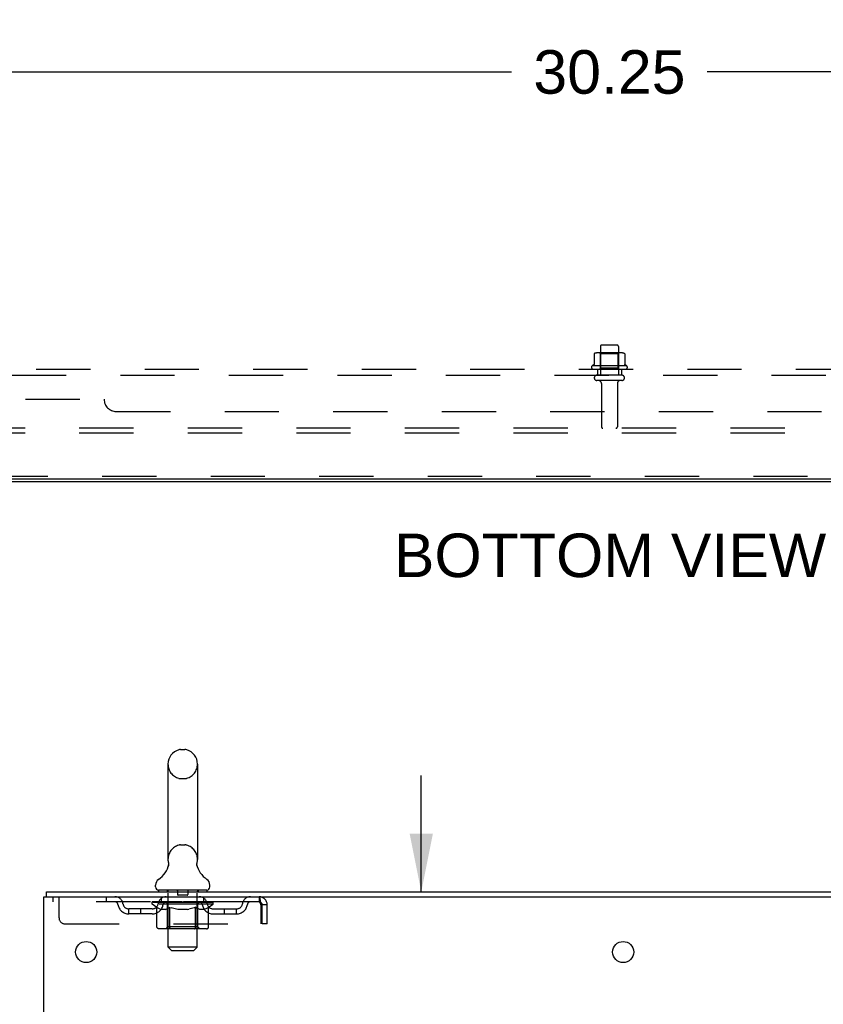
# Model space of a CAD drawing. Header units: inches. Extents: x 0 to 204, y 0 to 132.
# Tile 51 of 113: x 18 to 35, y 87 to 108. Entities that reach past the tile are written whole.
import ezdxf

# ---------------------------------------------------------------- set-up
doc = ezdxf.new("R2010")
doc.units = ezdxf.units.IN
doc.header["$LTSCALE"] = 11.243375
doc.header["$MEASUREMENT"] = 0
doc.linetypes.add('HIDDEN', pattern=[0.2, 0.1, -0.1])
doc.layers.get('0').update_dxf_attribs({"linetype": 'CONTINUOUS'})
for name, color, linetype in [('DEFAULT_2', 8, 'HIDDEN'), ('DIMENSIONS', 7, 'CONTINUOUS'), ('SUBPANEL', 7, 'CONTINUOUS')]:
    doc.layers.add(name, color=color, linetype=linetype)
doc.styles.get("Standard").update_dxf_attribs({"font": 'arial.ttf'})
doc.dimstyles.new('DIMSTYLE_1', dxfattribs={"dimtxt": 0.901875, "dimasz": 1.2025, "dimexe": 0.09, "dimexo": 0.07, "dimgap": 0.0375, "dimtad": 0, "dimtih": 1, "dimtoh": 1, "dimzin": 4, "dimdsep": 46, "dimtxsty": 'Standard', "dimblk": '_FILLED', "dimblk1": '_FILLED', "dimblk2": '_FILLED', "dimcen": 0.09, "dimadec": 3, "dimazin": 1, "dimtfac": 1, "dimtdec": 3, "dimtofl": 0, "dimtmove": 0, "dimatfit": 3, "dimldrblk": '_FILLED', "dimfxl": 0, "dimtolj": 1, "dimtzin": 4, "dimarcsym": 0})

# ---------------------------------------------------------------- blocks, each defined once
blk = doc.blocks.new('_FILLED')
at = {"color": 0, "linetype": 'ByBlock'}
blk.add_solid([(0, 0), (-1, 0.2), (-1, -0.2)], dxfattribs=at)
blk = doc.blocks.new('*D12')
at = {"layer": 'DIMENSIONS', "color": 2, "linetype": 'Continuous'}
for p, q in [((15.19, 102.799), (15.19, 107.528)), ((45.44, 102.799), (45.44, 107.528)), ((15.19, 106.445), (28.288, 106.445)), ((45.44, 106.445), (32.341, 106.445))]:
    blk.add_line(p, q, dxfattribs=at)
at = {"layer": 'DIMENSIONS', "color": 2, "linetype": 'Continuous', "xscale": 1.2025, "yscale": 1.2025, "zscale": 1.2025, "rotation": 180}
blk.add_blockref('_FILLED', (15.19, 106.445), dxfattribs=at)
at = {"layer": 'DIMENSIONS', "color": 2, "linetype": 'Continuous', "xscale": 1.2025, "yscale": 1.2025, "zscale": 1.2025}
blk.add_blockref('_FILLED', (45.44, 106.445), dxfattribs=at)
at = {"layer": 'DIMENSIONS', "color": 2, "linetype": 'Continuous', "insert": (30.315, 106.896), "char_height": 0.9019, "width": 3.15153, "attachment_point": 2, "line_spacing_factor": 0.9}
blk.add_mtext('30.25', dxfattribs=at)
blk = doc.blocks.new('*D18')
at = {"layer": 'DIMENSIONS', "color": 2, "linetype": 'Continuous'}
for p, q in [((26.417, 89.46), (26.417, 91.865)), ((26.417, 86.085), (26.417, 83.278)), ((26.417, 83.278), (27.469, 83.278))]:
    blk.add_line(p, q, dxfattribs=at)
at = {"layer": 'DIMENSIONS', "color": 2, "linetype": 'Continuous', "xscale": 1.2025, "yscale": 1.2025, "zscale": 1.2025}
for p, rotation in [((26.417, 89.46), 270), ((26.417, 86.085), 90)]:
    blk.add_blockref('_FILLED', p, dxfattribs=dict(at, rotation=rotation))
at = {"layer": 'DIMENSIONS', "color": 2, "linetype": 'Continuous', "insert": (27.92, 83.729), "char_height": 0.9019, "width": 2.45082, "attachment_point": 1, "line_spacing_factor": 0.9}
blk.add_mtext('3.38', dxfattribs=at)

msp = doc.modelspace()

# ---------------------------------------------------------------- linework, layer by layer
at = {"color": 3, "linetype": 'Continuous'}
for p, q in [((50.328, 98.01), (10.302, 98.01)), ((18.6, 9.564), (18.6, 89.356)), ((18.6, 89.356), (42.406, 89.356)), ((18.652, 89.46), (42.411, 89.46))]:
    msp.add_line(p, q, dxfattribs=at)
at = {"color": 7, "linetype": 'Continuous'}
for p, q in [((14.879, 97.958), (45.751, 97.958)), ((21.431, 92.405), (21.518, 92.405)), ((21.169, 92.105), (21.169, 90.13)), ((21.781, 92.105), (21.781, 90.13)), ((21.175, 89.987), (21.173, 89.982)), ((21.769, 90.041), (21.77, 90.046)), ((21.769, 90.036), (21.769, 90.041)), ((21.769, 90.031), (21.769, 90.036)), ((21.769, 90.026), (21.769, 90.031)), ((21.769, 90.021), (21.769, 90.026)), ((21.769, 90.016), (21.769, 90.021)), ((21.77, 90.011), (21.769, 90.016)), ((21.77, 90.046), (21.771, 90.051)), ((21.77, 90.006), (21.77, 90.011)), ((21.771, 90.001), (21.77, 90.006)), ((21.772, 89.997), (21.771, 90.001)), ((21.772, 90.056), (21.773, 90.06)), ((21.773, 89.993), (21.772, 89.997)), ((20.912, 89.559), (20.912, 89.598)), ((22.037, 89.559), (22.037, 89.598)), ((18.652, 89.356), (18.652, 89.46)), ((20.975, 89.49), (20.975, 89.46)), ((21.975, 89.49), (20.975, 89.49)), ((21.975, 89.49), (21.975, 89.46))]:
    msp.add_line(p, q, dxfattribs=at)
for points in [[(21.177, 90.06), (21.178, 90.056), (21.179, 90.051), (21.179, 90.046), (21.18, 90.041), (21.18, 90.036), (21.18, 90.031), (21.18, 90.026), (21.18, 90.021), (21.18, 90.016), (21.18, 90.011), (21.179, 90.006), (21.178, 90.001), (21.177, 89.997), (21.176, 89.992), (21.175, 89.987)], [(21.771, 90.051), (21.772, 90.056), (21.773, 90.06)]]:
    msp.add_lwpolyline(points, dxfattribs=at)
at = {"color": 3, "linetype": 'Continuous'}
for centre in [(19.475, 88.21), (30.6, 88.21)]:
    msp.add_circle(centre, 0.219, dxfattribs=at)
at = {"color": 7, "linetype": 'Continuous'}
for centre, radius, start, end in [((21.475, 92.105), 0.306, 105.6303, 180), ((21.431, 92.261), 0.144, 90, 105.6303), ((21.518, 92.261), 0.144, 74.3697, 90), ((21.475, 92.105), 0.306, 0, 74.3697), ((20.677, 90.146), 0.523, 304.6624, 347.2389), ((21.475, 90.13), 0.306, 180, 193.2053), ((22.273, 90.146), 0.523, 192.7611, 235.3376), ((21.475, 90.13), 0.306, 346.7947, 360), ((21.056, 89.598), 0.144, 124.6624, 180), ((20.981, 89.559), 0.069, 180, 265), ((21.968, 89.559), 0.069, 275, 360), ((21.893, 89.598), 0.144, 360, 55.3376)]:
    msp.add_arc(centre, radius, start, end, dxfattribs=at)
at = {"layer": 'DEFAULT_2', "color": 8, "linetype": 'HIDDEN'}
for p, q in [((30.472, 100.787), (30.157, 100.787)), ((29.996, 100.601), (29.996, 100.383)), ((30.57, 100.623), (30.059, 100.623)), ((30.131, 100.603), (30.111, 100.623)), ((30.127, 100.757), (30.127, 100.162)), ((30.498, 100.603), (30.131, 100.603)), ((30.131, 100.307), (30.131, 100.603)), ((30.498, 100.603), (30.518, 100.623)), ((30.498, 100.307), (30.498, 100.603)), ((30.502, 100.757), (30.502, 100.162)), ((30.634, 100.601), (30.634, 100.383)), ((30.671, 100.357), (29.959, 100.357)), ((29.981, 100.287), (30.649, 100.287)), ((30.131, 100.307), (30.111, 100.287)), ((30.498, 100.307), (30.131, 100.307)), ((30.498, 100.307), (30.518, 100.287)), ((30.572, 100.162), (30.057, 100.162)), ((30.572, 100.052), (30.057, 100.052)), ((30.15, 99.989), (30.15, 99.092)), ((30.48, 99.989), (30.48, 99.092)), ((47.44, 99.062), (13.19, 99.062)), ((47.44, 98.958), (13.19, 98.958)), ((45.665, 98.062), (14.965, 98.062)), ((21.431, 91.805), (21.518, 91.805)), ((21.431, 90.43), (21.518, 90.43)), ((18.787, 89.356), (18.787, 89.252)), ((18.912, 88.918), (18.912, 89.356)), ((19.887, 89.356), (19.887, 89.252)), ((21.037, 89.252), (21.037, 89.356)), ((21.155, 89.49), (21.155, 89.46)), ((21.175, 88.309), (21.175, 89.46)), ((21.37, 89.48), (21.37, 89.4)), ((21.57, 89.39), (21.38, 89.39)), ((21.58, 89.48), (21.58, 89.4)), ((21.775, 88.309), (21.775, 89.46)), ((21.795, 89.49), (21.795, 89.46)), ((21.912, 89.252), (21.912, 89.356)), ((23.058, 89.356), (23.058, 89.252)), ((23.058, 89.252), (18.787, 89.252)), ((20.841, 89.205), (20.841, 89.252)), ((20.941, 89.135), (20.841, 89.205)), ((22.108, 89.205), (20.841, 89.205)), ((20.851, 89.245), (20.851, 89.252)), ((20.86, 89.242), (20.86, 89.245)), ((20.86, 89.242), (22.09, 89.242)), ((20.868, 89.242), (20.868, 89.245)), ((20.869, 89.242), (20.869, 89.245)), ((20.88, 89.245), (20.88, 89.252)), ((20.896, 89.242), (20.896, 89.245)), ((20.898, 89.242), (20.898, 89.245)), ((20.926, 89.245), (20.926, 89.252)), ((20.941, 89.242), (20.941, 89.245)), ((20.943, 89.242), (20.943, 89.245)), ((21.148, 89.245), (20.946, 89.245)), ((20.989, 89.245), (20.989, 89.252)), ((20.991, 89.242), (20.991, 89.245)), ((20.992, 89.242), (20.992, 89.245)), ((20.995, 89.242), (20.995, 89.245)), ((21.002, 89.242), (21.002, 89.245)), ((21.002, 89.242), (21.002, 89.245)), ((21.005, 89.242), (21.005, 89.245)), ((21.009, 89.242), (21.009, 89.246)), ((21.013, 89.242), (21.013, 89.245)), ((21.027, 89.242), (21.027, 89.245)), ((21.045, 89.242), (21.045, 89.245)), ((21.046, 89.242), (21.046, 89.247)), ((21.066, 89.242), (21.066, 89.245)), ((21.066, 89.242), (21.066, 89.245)), ((21.068, 89.245), (21.068, 89.252)), ((21.077, 89.242), (21.077, 89.245)), ((21.081, 89.242), (21.081, 89.245)), ((21.091, 89.242), (21.091, 89.245)), ((21.102, 89.242), (21.102, 89.249)), ((21.117, 89.242), (21.117, 89.245)), ((21.12, 89.242), (21.12, 89.245)), ((21.148, 89.242), (21.148, 89.245)), ((21.215, 89.245), (21.153, 89.245)), ((21.158, 89.245), (21.158, 89.252)), ((21.162, 88.733), (21.162, 89.202)), ((21.165, 89.242), (21.165, 89.245)), ((21.169, 89.242), (21.169, 89.245)), ((21.175, 89.242), (21.175, 89.25)), ((21.18, 89.242), (21.18, 89.245)), ((21.191, 89.242), (21.191, 89.245)), ((21.215, 89.242), (21.215, 89.245)), ((21.29, 89.245), (21.23, 89.245)), ((21.251, 89.242), (21.251, 89.245)), ((21.258, 89.245), (21.258, 89.252)), ((21.262, 89.242), (21.262, 89.245)), ((21.264, 89.242), (21.264, 89.251)), ((21.267, 89.242), (21.267, 89.245)), ((21.274, 89.242), (21.274, 89.245)), ((21.29, 89.242), (21.29, 89.245)), ((21.37, 89.245), (21.316, 89.245)), ((21.329, 89.242), (21.329, 89.245)), ((21.36, 89.245), (21.475, 89.252)), ((21.365, 89.245), (21.365, 89.252)), ((21.365, 89.251), (21.365, 89.252)), ((21.365, 89.245), (21.365, 89.251)), ((21.365, 89.242), (21.365, 89.245)), ((21.369, 89.242), (21.369, 89.245)), ((21.37, 89.242), (21.37, 89.245)), ((21.37, 89.242), (21.37, 89.245)), ((21.454, 89.245), (21.406, 89.245)), ((21.411, 89.242), (21.411, 89.245)), ((21.454, 89.242), (21.454, 89.245)), ((21.472, 89.245), (21.472, 89.245)), ((21.472, 89.242), (21.472, 89.245)), ((21.472, 89.242), (21.472, 89.245)), ((21.475, 89.245), (21.475, 89.252)), ((21.475, 89.252), (21.589, 89.245)), ((21.477, 89.242), (21.477, 89.245)), ((21.477, 89.242), (21.477, 89.245)), ((21.477, 89.245), (21.477, 89.245)), ((21.495, 89.242), (21.495, 89.245)), ((21.495, 89.245), (21.544, 89.245)), ((21.538, 89.242), (21.538, 89.245)), ((21.579, 89.242), (21.579, 89.245)), ((21.579, 89.242), (21.579, 89.245)), ((21.579, 89.245), (21.634, 89.245)), ((21.58, 89.242), (21.58, 89.245)), ((21.584, 89.251), (21.585, 89.252)), ((21.584, 89.245), (21.584, 89.251)), ((21.584, 89.242), (21.584, 89.245)), ((21.585, 89.245), (21.585, 89.252)), ((21.62, 89.242), (21.62, 89.245)), ((21.66, 89.242), (21.66, 89.245)), ((21.66, 89.245), (21.719, 89.245)), ((21.675, 89.242), (21.675, 89.245)), ((21.682, 89.242), (21.682, 89.245)), ((21.685, 89.242), (21.685, 89.251)), ((21.687, 89.242), (21.687, 89.245)), ((21.691, 89.245), (21.691, 89.252)), ((21.698, 89.242), (21.698, 89.245)), ((21.735, 89.242), (21.735, 89.245)), ((21.735, 89.245), (21.797, 89.245)), ((21.759, 89.242), (21.759, 89.245)), ((21.77, 89.242), (21.77, 89.245)), ((21.774, 89.242), (21.774, 89.25)), ((21.78, 89.242), (21.78, 89.245)), ((21.784, 89.242), (21.784, 89.245)), ((21.787, 88.733), (21.787, 89.202)), ((21.791, 89.245), (21.791, 89.252)), ((21.802, 89.242), (21.802, 89.245)), ((21.802, 89.245), (22.108, 89.245)), ((21.829, 89.242), (21.829, 89.245)), ((21.832, 89.242), (21.832, 89.245)), ((21.847, 89.242), (21.847, 89.249)), ((21.859, 89.242), (21.859, 89.245)), ((21.868, 89.242), (21.868, 89.245)), ((21.872, 89.242), (21.872, 89.245)), ((21.882, 89.245), (21.882, 89.252)), ((21.883, 89.242), (21.883, 89.245)), ((21.883, 89.242), (21.883, 89.245)), ((21.903, 89.242), (21.903, 89.247)), ((21.904, 89.242), (21.904, 89.245)), ((21.922, 89.242), (21.922, 89.245)), ((21.936, 89.242), (21.936, 89.245)), ((21.941, 89.242), (21.941, 89.246)), ((21.944, 89.242), (21.944, 89.245)), ((21.947, 89.242), (21.947, 89.245)), ((21.947, 89.242), (21.947, 89.245)), ((21.955, 89.242), (21.955, 89.245)), ((21.958, 89.242), (21.958, 89.245)), ((21.958, 89.242), (21.958, 89.245)), ((21.96, 89.245), (21.96, 89.252)), ((21.987, 89.248), (22.107, 89.249)), ((21.987, 89.245), (21.987, 89.248)), ((22.006, 89.242), (22.006, 89.245)), ((22.009, 89.242), (22.009, 89.245)), ((22.011, 89.137), (22.108, 89.205)), ((22.023, 89.245), (22.023, 89.252)), ((22.052, 89.242), (22.052, 89.245)), ((22.053, 89.242), (22.053, 89.245)), ((22.07, 89.245), (22.07, 89.252)), ((22.08, 89.242), (22.08, 89.245)), ((22.081, 89.242), (22.081, 89.245)), ((22.09, 89.242), (22.09, 89.245)), ((22.098, 89.245), (22.098, 89.252)), ((22.107, 89.245), (22.107, 89.249)), ((22.108, 89.205), (22.108, 89.245)), ((23.06, 89.251), (23.058, 89.252)), ((23.091, 89.189), (23.091, 88.793)), ((23.121, 88.793), (23.121, 89.189)), ((23.225, 89.189), (23.121, 89.189)), ((23.225, 88.793), (23.225, 89.189)), ((20.36, 89.001), (20.36, 89.105)), ((20.843, 89.105), (20.36, 89.105)), ((20.843, 89.001), (20.36, 89.001)), ((20.61, 89.001), (20.61, 89.105)), ((20.941, 88.73), (20.941, 89.135)), ((20.941, 89.135), (20.955, 89.126)), ((20.968, 89.117), (20.955, 89.126)), ((20.982, 89.11), (20.968, 89.117)), ((20.996, 89.103), (20.982, 89.11)), ((21.009, 89.098), (20.995, 89.103)), ((21.022, 89.093), (21.009, 89.098)), ((21.126, 89.093), (21.022, 89.093)), ((21.126, 89.093), (21.14, 89.098)), ((21.153, 89.104), (21.139, 89.098)), ((21.167, 89.11), (21.153, 89.103)), ((21.18, 89.118), (21.166, 89.11)), ((21.194, 89.126), (21.18, 89.118)), ((21.208, 89.136), (21.194, 89.126)), ((21.208, 88.73), (21.208, 89.136)), ((21.208, 89.136), (21.237, 89.126)), ((21.265, 89.117), (21.237, 89.126)), ((21.293, 89.11), (21.265, 89.118)), ((21.321, 89.103), (21.293, 89.11)), ((21.348, 89.098), (21.32, 89.103)), ((21.376, 89.093), (21.348, 89.098)), ((21.574, 89.093), (21.376, 89.093)), ((21.574, 89.093), (21.602, 89.098)), ((21.63, 89.104), (21.601, 89.098)), ((21.658, 89.11), (21.629, 89.103)), ((21.686, 89.118), (21.657, 89.11)), ((21.714, 89.127), (21.685, 89.118)), ((21.743, 89.137), (21.714, 89.127)), ((21.743, 88.73), (21.743, 89.137)), ((21.743, 89.137), (21.758, 89.127)), ((21.773, 89.118), (21.758, 89.127)), ((21.787, 89.11), (21.773, 89.118)), ((21.802, 89.103), (21.787, 89.11)), ((21.816, 89.098), (21.801, 89.103)), ((21.83, 89.093), (21.816, 89.098)), ((21.924, 89.093), (21.83, 89.093)), ((21.924, 89.093), (21.938, 89.098)), ((21.953, 89.103), (21.938, 89.098)), ((21.967, 89.11), (21.952, 89.103)), ((21.981, 89.118), (21.967, 89.11)), ((21.996, 89.127), (21.981, 89.118)), ((22.011, 89.137), (21.996, 89.127)), ((22.011, 88.73), (22.011, 89.137)), ((22.106, 89.105), (22.589, 89.105)), ((22.106, 89.001), (22.589, 89.001)), ((22.339, 89.001), (22.339, 89.105)), ((22.589, 89.001), (22.589, 89.105)), ((19.037, 88.793), (23.091, 88.793)), ((23.225, 88.793), (23.121, 88.793)), ((21.968, 88.693), (20.983, 88.693)), ((21.162, 88.733), (21.122, 88.693)), ((21.787, 88.733), (21.162, 88.733)), ((21.22, 88.698), (21.217, 88.7)), ((21.225, 88.694), (21.222, 88.696)), ((21.227, 88.693), (21.225, 88.694)), ((21.23, 88.693), (21.227, 88.693)), ((21.787, 88.733), (21.827, 88.693)), ((21.244, 88.24), (21.175, 88.309)), ((21.775, 88.309), (21.175, 88.309)), ((21.244, 88.24), (21.706, 88.24)), ((21.706, 88.24), (21.775, 88.309))]:
    msp.add_line(p, q, dxfattribs=at)
for points in [[(30.002, 100.611), (30, 100.61), (29.999, 100.609), (29.998, 100.608), (29.997, 100.606), (29.996, 100.604), (29.996, 100.603), (29.996, 100.601)], [(30.628, 100.611), (30.629, 100.61), (30.63, 100.609), (30.632, 100.608), (30.632, 100.606), (30.633, 100.604), (30.634, 100.603), (30.634, 100.601)], [(29.996, 100.383), (29.996, 100.382), (29.996, 100.381), (29.995, 100.38), (29.995, 100.379), (29.995, 100.378), (29.994, 100.378), (29.994, 100.377), (29.993, 100.377), (29.993, 100.376), (29.993, 100.376), (29.992, 100.376), (29.992, 100.376), (29.992, 100.375), (29.992, 100.375), (29.991, 100.375), (29.991, 100.375), (29.991, 100.375), (29.991, 100.374)], [(30.639, 100.374), (30.639, 100.375), (30.638, 100.375), (30.638, 100.375), (30.638, 100.375), (30.638, 100.375), (30.637, 100.376), (30.637, 100.376), (30.637, 100.376), (30.636, 100.376), (30.636, 100.377), (30.636, 100.377), (30.635, 100.378), (30.635, 100.378), (30.635, 100.379), (30.634, 100.38), (30.634, 100.381), (30.634, 100.382), (30.634, 100.383)], [(23.058, 89.356), (23.06, 89.354), (23.062, 89.351), (23.065, 89.346), (23.067, 89.339), (23.069, 89.33), (23.072, 89.319), (23.074, 89.307), (23.076, 89.293), (23.079, 89.277), (23.081, 89.261), (23.084, 89.244), (23.086, 89.226), (23.088, 89.207), (23.091, 89.189)], [(23.06, 89.251), (23.062, 89.25), (23.065, 89.248), (23.067, 89.245), (23.069, 89.242), (23.072, 89.238), (23.074, 89.233), (23.076, 89.228), (23.079, 89.222), (23.081, 89.216), (23.084, 89.209), (23.086, 89.203), (23.088, 89.196), (23.091, 89.189)], [(20.983, 88.693), (20.978, 88.693), (20.973, 88.694), (20.968, 88.696), (20.963, 88.698), (20.959, 88.7), (20.954, 88.703), (20.951, 88.707), (20.947, 88.711), (20.944, 88.715), (20.942, 88.72), (20.941, 88.725), (20.941, 88.73)], [(21.209, 88.72), (21.208, 88.725), (21.208, 88.73)], [(21.21, 88.715), (21.209, 88.72), (21.208, 88.725), (21.208, 88.73)], [(21.222, 88.696), (21.22, 88.698), (21.217, 88.7), (21.215, 88.703), (21.213, 88.707), (21.212, 88.711), (21.21, 88.715)], [(21.215, 88.703), (21.213, 88.707), (21.212, 88.711)], [(21.722, 88.693), (21.725, 88.693), (21.727, 88.694), (21.73, 88.696), (21.732, 88.698), (21.734, 88.7), (21.737, 88.703), (21.738, 88.707), (21.74, 88.711), (21.742, 88.715), (21.743, 88.72), (21.743, 88.725), (21.743, 88.73)], [(21.968, 88.693), (21.973, 88.693), (21.978, 88.694), (21.984, 88.696), (21.988, 88.698), (21.993, 88.7), (21.997, 88.703), (22.001, 88.707), (22.004, 88.711), (22.007, 88.715), (22.009, 88.72), (22.011, 88.725), (22.011, 88.73)]]:
    msp.add_lwpolyline(points, dxfattribs=at)
for centre, radius, start, end in [((30.157, 100.757), 0.03, 90, 180), ((30.472, 100.757), 0.03, 0, 90), ((30.059, 100.482), 0.141, 90, 113.95), ((30.57, 100.482), 0.141, 66.05, 90), ((30.315, 99.757), 0.698, 117.6814, 120.6631), ((30.315, 99.757), 0.698, 59.3369, 62.3186), ((29.981, 100.325), 0.0384, 124.4497, 270), ((30.649, 100.325), 0.0384, 270, 55.5503), ((30.057, 100.107), 0.055, 90, 270), ((30.087, 99.989), 0.0625, 0, 90), ((30.542, 99.989), 0.0625, 90, 180), ((30.572, 100.107), 0.055, 270, 90), ((30.18, 99.092), 0.03, 180, 270), ((30.45, 99.092), 0.03, 270, 360), ((21.475, 92.105), 0.306, 180, 254.3697), ((21.475, 92.105), 0.306, 285.6303, 360), ((21.431, 91.949), 0.144, 254.3697, 270), ((21.518, 91.949), 0.144, 270, 285.6303), ((21.475, 90.13), 0.306, 105.6303, 180), ((21.431, 90.286), 0.144, 90, 105.6303), ((21.518, 90.286), 0.144, 74.3697, 90), ((21.475, 90.13), 0.306, 0, 74.3697), ((20.071, 89.189), 0.167, 8.0716, 90), ((21.132, 89.189), 0.167, 90, 171.9284), ((20.981, 89.559), 0.069, 265, 270), ((21.145, 89.46), 0.03, 0, 90), ((21.36, 89.48), 0.01, 0, 90), ((21.38, 89.4), 0.01, 180, 270), ((21.57, 89.4), 0.01, 270, 360), ((21.59, 89.48), 0.01, 90, 180), ((21.805, 89.46), 0.03, 90, 180), ((21.817, 89.189), 0.167, 8.0716, 90), ((21.968, 89.559), 0.069, 270, 275), ((22.878, 89.189), 0.167, 90, 171.9284), ((23.058, 89.189), 0.167, 0, 90), ((20.071, 89.189), 0.0625, 7.9863, 90), ((20.36, 89.23), 0.229, 187.9863, 270), ((20.36, 89.23), 0.125, 188.0716, 270), ((20.843, 89.23), 0.125, 270, 351.9284), ((20.843, 89.23), 0.229, 270, 352.0137), ((21.132, 89.189), 0.0625, 90, 172.0137), ((21.122, 89.202), 0.0398, 0, 90), ((21.827, 89.202), 0.0398, 90, 180), ((21.818, 89.189), 0.0625, 7.9863, 90), ((22.106, 89.23), 0.229, 187.9863, 270), ((22.106, 89.23), 0.125, 188.0716, 270), ((22.589, 89.23), 0.125, 270, 351.9284), ((22.589, 89.23), 0.229, 270, 352.0137), ((22.878, 89.189), 0.0625, 90, 172.0137), ((23.058, 89.189), 0.063, 0, 90), ((19.037, 88.918), 0.125, 180, 270)]:
    msp.add_arc(centre, radius, start, end, dxfattribs=at)
for centre, major_axis, ratio, start_param, end_param in [((21.475, 89.252), (0.633, 0.007), 0.05963, 2.96643, 3.140963), ((20.822, 89.24), (0.198, 0), 0.060556, 0.430652, 1.470503), ((21.475, 89.252), (0.633, 0), 0.060556, 3.141593, 3.316126), ((20.822, 89.233), (0.198, 0.002), 0.05963, 1.376596, 1.469874), ((21.475, 89.252), (0.633, 0.013), 0.05688, 2.791345, 2.965878), ((20.797, 89.24), (0.198, 0.002), 0.05963, 0.25549, 1.295341), ((20.866, 89.24), (0.198, -0.002), 0.05963, 0.605815, 1.645666), ((21.475, 89.252), (0.633, -0.007), 0.05963, -2.96643, -2.791898), ((20.866, 89.233), (0.198, 0), 0.060556, 1.551758, 1.645036), ((20.797, 89.233), (0.198, 0.004), 0.05688, 1.20151, 1.294789), ((20.867, 89.235), (0.164, 0.002), 0.05963, 1.065228, 1.614276), ((20.847, 89.235), (0.164, 0.003), 0.05688, 0.890143, 1.43919), ((20.905, 89.235), (0.164, 0), 0.060556, 1.240391, 1.789438), ((21.475, 89.252), (0.633, 0.019), 0.052395, 2.616403, 2.790936), ((20.793, 89.24), (0.198, 0.004), 0.05688, 0.080405, 1.120256), ((20.928, 89.24), (0.198, -0.004), 0.05688, 0.7809, 1.820751), ((21.475, 89.252), (0.633, -0.013), 0.05688, -2.791345, -2.616812), ((20.928, 89.233), (0.198, -0.002), 0.05963, 1.72692, 1.820198), ((20.793, 89.233), (0.198, 0.006), 0.052395, 1.026568, 1.119847), ((20.846, 89.235), (0.164, 0.005), 0.052395, 0.715201, 1.264248), ((20.961, 89.235), (0.164, -0.002), 0.05963, 1.415553, 1.9646), ((21.475, 89.252), (0.633, 0.025), 0.046319, 2.441654, 2.616187), ((21.008, 89.24), (0.198, -0.006), 0.052395, 0.955842, 1.995693), ((20.81, 89.24), (0.198, 0.006), 0.052395, -0.094537, 0.945314), ((21.475, 89.252), (0.633, -0.019), 0.052395, -2.616403, -2.44187), ((21.008, 89.233), (0.198, -0.004), 0.05688, 1.902006, 1.995284), ((20.81, 89.233), (0.198, 0.008), 0.046319, 0.851819, 0.945098), ((20.865, 89.235), (0.164, 0.006), 0.046319, 0.540452, 1.089499), ((21.032, 89.235), (0.164, -0.003), 0.05688, 1.590638, 2.139686), ((21.475, 89.252), (0.633, 0.029), 0.038841, 2.267123, 2.441656), ((21.101, 89.24), (0.198, -0.008), 0.046319, 1.130591, 2.170442), ((20.848, 89.24), (0.198, 0.008), 0.046319, -0.269286, 0.770565), ((21.475, 89.252), (0.633, -0.025), 0.046319, -2.441654, -2.267121), ((21.101, 89.233), (0.198, -0.006), 0.052395, 2.076947, 2.170226), ((20.848, 89.233), (0.198, 0.009), 0.038841, 0.677289, 0.770567), ((20.902, 89.235), (0.164, 0.008), 0.038841, 0.365921, 0.914969), ((21.116, 89.235), (0.164, -0.005), 0.052395, 1.76558, 2.314627), ((21.206, 89.24), (0.198, -0.009), 0.038841, 1.305122, 2.344973), ((21.475, 89.252), (0.633, 0.033), 0.030195, 2.09281, 2.267343), ((20.904, 89.24), (0.198, 0.009), 0.038841, -0.443817, 0.596034), ((21.475, 89.252), (0.633, -0.029), 0.038841, -2.267123, -2.092591), ((21.206, 89.233), (0.198, -0.008), 0.046319, 2.251696, 2.344975), ((20.904, 89.233), (0.198, 0.01), 0.030195, 0.502975, 0.596254), ((20.956, 89.235), (0.164, 0.009), 0.030195, 0.191608, 0.740655), ((21.212, 89.235), (0.164, -0.006), 0.046319, 1.940329, 2.489376), ((20.977, 89.24), (0.198, 0.01), 0.030195, -0.61813, 0.421721), ((21.319, 89.24), (0.198, -0.01), 0.030195, 1.479435, 2.519286), ((21.475, 89.252), (0.633, 0.036), 0.020645, 1.918687, 2.09322), ((21.475, 89.252), (0.633, -0.033), 0.030195, -2.09281, -1.918277), ((21.319, 89.233), (0.198, -0.009), 0.038841, 2.426227, 2.519505), ((20.977, 89.233), (0.198, 0.011), 0.020645, 0.328852, 0.422131), ((21.026, 89.235), (0.164, 0.009), 0.020645, 0.017485, 0.566532), ((21.315, 89.235), (0.164, -0.008), 0.038841, 2.11486, 2.663907), ((21.066, 89.24), (0.198, 0.011), 0.020645, -0.792253, 0.247598), ((21.436, 89.24), (0.198, -0.011), 0.020645, 1.653558, 2.693409), ((21.475, 89.252), (0.633, 0.038), 0.010478, 1.744704, 1.919237), ((21.475, 89.252), (0.633, -0.036), 0.020645, -1.918687, -1.744154), ((21.436, 89.233), (0.198, -0.01), 0.030195, 2.60054, 2.693819), ((21.066, 89.233), (0.198, 0.012), 0.010478, 0.154869, 0.248148), ((21.11, 89.235), (0.164, 0.01), 0.010478, 6.126688, 6.675735), ((21.424, 89.235), (0.164, -0.009), 0.030195, 2.289173, 2.83822), ((21.167, 89.24), (0.198, 0.012), 0.010478, -0.966236, -0.000846), ((21.555, 89.24), (0.198, -0.012), 0.010478, 1.827541, 2.867392), ((21.475, 89.252), (0.633, -0.038), 0.010478, -1.744704, -1.570171), ((21.555, 89.233), (0.198, -0.011), 0.020645, 2.774664, 2.867942), ((21.533, 89.235), (0.164, -0.009), 0.020645, 2.463296, 3.012344), ((21.394, 89.24), (0.198, 0.012), 0.010478, 0.274201, 1.314052), ((21.308, 89.235), (0.164, 0.01), 0.010478, -0.000483, 0.504314), ((21.277, 89.233), (0.198, 0.012), 0.010478, 0.099668, 0.192946), ((21.475, 89.252), (0.633, 0.038), 0.010478, -1.571421, -1.396888), ((21.672, 89.233), (0.198, -0.012), 0.010478, 2.948646, 3.041925), ((21.641, 89.235), (0.164, -0.01), 0.010478, 2.637279, 3.142076), ((21.513, 89.24), (0.198, 0.011), 0.020645, 0.448184, 1.488034), ((21.416, 89.235), (0.164, 0.009), 0.020645, 0.129249, 0.678296), ((21.394, 89.233), (0.198, 0.011), 0.020645, 0.273651, 0.366929), ((21.782, 89.24), (0.198, -0.012), 0.010478, -3.140747, -2.175357), ((21.475, 89.252), (0.633, 0.036), 0.020645, -1.397439, -1.222906), ((21.475, 89.252), (0.633, -0.038), 0.010478, 1.222355, 1.396888), ((21.63, 89.24), (0.198, 0.01), 0.030195, 0.622307, 1.662158), ((21.526, 89.235), (0.164, 0.009), 0.030195, 0.303372, 0.852419), ((21.839, 89.235), (0.164, -0.01), 0.010478, 2.749043, 3.29809), ((21.883, 89.24), (0.198, -0.011), 0.020645, 2.893995, 3.933846), ((21.513, 89.233), (0.198, 0.01), 0.030195, 0.447774, 0.541052), ((21.883, 89.233), (0.198, -0.012), 0.010478, 2.893445, 2.986723), ((21.475, 89.252), (0.633, 0.033), 0.030195, -1.223315, -1.048783), ((21.475, 89.252), (0.633, -0.036), 0.020645, 1.048373, 1.222906), ((21.743, 89.24), (0.198, 0.009), 0.038841, 0.79662, 1.836471), ((21.634, 89.235), (0.164, 0.008), 0.038841, 0.477686, 1.026733), ((21.923, 89.235), (0.164, -0.009), 0.020645, 2.57506, 3.124108), ((21.972, 89.24), (0.198, -0.01), 0.030195, 2.719872, 3.759723), ((21.848, 89.24), (0.198, 0.008), 0.046319, 0.971151, 2.011002), ((21.63, 89.233), (0.198, 0.009), 0.038841, 0.622087, 0.715366), ((21.972, 89.233), (0.198, -0.011), 0.020645, 2.719462, 2.812741), ((21.475, 89.252), (0.633, 0.029), 0.038841, -1.049002, -0.874469), ((21.475, 89.252), (0.633, -0.033), 0.030195, 0.87425, 1.048783), ((21.737, 89.235), (0.164, 0.006), 0.046319, 0.652216, 1.201263), ((21.942, 89.24), (0.198, 0.006), 0.052395, 1.1459, 2.185751), ((21.993, 89.235), (0.164, -0.009), 0.030195, 2.400937, 2.949985), ((22.045, 89.24), (0.198, -0.009), 0.038841, 2.545558, 3.585409), ((21.833, 89.235), (0.164, 0.005), 0.052395, 0.826965, 1.376012), ((21.743, 89.233), (0.198, 0.008), 0.046319, 0.796618, 0.889896), ((22.045, 89.233), (0.198, -0.01), 0.030195, 2.545339, 2.638617), ((22.021, 89.24), (0.198, 0.004), 0.05688, 1.320842, 2.360692), ((21.475, 89.252), (0.633, 0.025), 0.046319, -0.874471, -0.699939), ((21.475, 89.252), (0.633, -0.029), 0.038841, 0.699936, 0.874469), ((22.102, 89.24), (0.198, -0.008), 0.046319, 2.371028, 3.410879), ((22.047, 89.235), (0.164, -0.008), 0.038841, 2.226624, 2.775671), ((22.084, 89.24), (0.198, 0.002), 0.05963, 1.495927, 2.535778), ((21.918, 89.235), (0.164, 0.003), 0.05688, 1.001907, 1.550954), ((22.139, 89.24), (0.198, -0.006), 0.052395, 2.196279, 3.23613), ((22.084, 89.235), (0.164, -0.006), 0.046319, 2.052093, 2.601141), ((21.848, 89.233), (0.198, 0.006), 0.052395, 0.971367, 1.064645), ((22.102, 89.233), (0.198, -0.009), 0.038841, 2.371026, 2.464304), ((22.128, 89.24), (0.198, 0), 0.060556, 2.364024, 2.71094), ((22.156, 89.24), (0.198, -0.004), 0.05688, 2.021337, 3.061188), ((21.475, 89.252), (0.633, 0.019), 0.052395, -0.699723, -0.52519), ((22.152, 89.24), (0.198, -0.002), 0.05963, 1.846251, 2.886102), ((21.475, 89.252), (0.633, -0.025), 0.046319, 0.525406, 0.699939), ((21.989, 89.235), (0.164, 0.002), 0.05963, 1.176993, 1.72604), ((22.103, 89.235), (0.164, -0.005), 0.052395, 1.877344, 2.426392), ((22.044, 89.235), (0.164, 0), 0.060556, 1.352155, 1.901202), ((22.102, 89.235), (0.164, -0.003), 0.05688, 1.702402, 2.25145), ((22.082, 89.235), (0.164, -0.002), 0.05963, 1.527317, 2.076364), ((21.942, 89.233), (0.198, 0.004), 0.05688, 1.146309, 1.239587), ((22.139, 89.233), (0.198, -0.008), 0.046319, 2.196495, 2.289773), ((21.475, 89.252), (0.633, 0.013), 0.05688, -0.524781, -0.350248), ((21.475, 89.252), (0.633, -0.019), 0.052395, 0.350657, 0.52519), ((22.128, 89.233), (0.198, -0.002), 0.05963, 1.764997, 1.971333), ((22.021, 89.233), (0.198, 0.002), 0.05963, 1.321394, 1.414673), ((22.156, 89.233), (0.198, -0.006), 0.052395, 2.021746, 2.115024), ((21.475, 89.252), (0.633, 0.007), 0.05963, -0.349695, -0.175162), ((21.475, 89.252), (0.633, -0.013), 0.05688, 0.175715, 0.350248), ((22.084, 89.233), (0.198, 0), 0.060556, 1.496556, 1.589835), ((22.152, 89.233), (0.198, -0.004), 0.05688, 1.846804, 1.940083), ((21.475, 89.252), (0.633, -0.007), 0.05963, 6.27665, 6.458348), ((21.475, 89.252), (0.633, 0), 0.060556, -0.174533, -0.058352)]:
    msp.add_ellipse(centre, major_axis=major_axis, ratio=ratio, start_param=start_param, end_param=end_param, dxfattribs=at)
at = {"layer": 'SUBPANEL', "color": 8, "linetype": 'HIDDEN'}
for p, q in [((16.19, 100.287), (44.44, 100.287)), ((30.065, 100.287), (30.065, 100.162)), ((30.565, 100.287), (30.565, 100.162)), ((15.686, 100.162), (44.944, 100.162)), ((15.971, 99.662), (19.846, 99.662)), ((20.096, 99.412), (40.533, 99.412))]:
    msp.add_line(p, q, dxfattribs=at)
msp.add_arc((20.096, 99.662), 0.25, 180, 270, dxfattribs=at)

# ---------------------------------------------------------------- texts
at = {"layer": 'DIMENSIONS', "color": 2, "linetype": 'Continuous', "insert": (30.328, 96.881), "char_height": 0.90187, "width": 8.93829, "attachment_point": 2, "line_spacing_factor": 0.9}
msp.add_mtext('BOTTOM VIEW', dxfattribs=at)

# ---------------------------------------------------------------- dimensions: what is measured, and where the dimension line sits
at = {"layer": 'DIMENSIONS', "color": 2, "linetype": 'Continuous'}
dim = msp.add_linear_dim(base=(45.44, 106.445), p1=(15.19, 102.729), p2=(45.44, 102.729), dimstyle='DIMSTYLE_1', dxfattribs=at)
dim.commit()
dim.dimension.update_dxf_attribs({"geometry": '*D12', "text_midpoint": (30.316, 106.44), "dimtype": 160})
dim = msp.add_linear_dim(base=(26.417285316, 86.084522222), p1=(18.711603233, 89.459522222), p2=(20.849603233, 86.084522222), angle=270, dimstyle='DIMSTYLE_1', dxfattribs=at)
dim.commit()
dim.dimension.update_dxf_attribs({"geometry": '*D18', "text_midpoint": (29.142972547, 83.273100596), "dimtype": 160})

doc.saveas('drawing.dxf')
